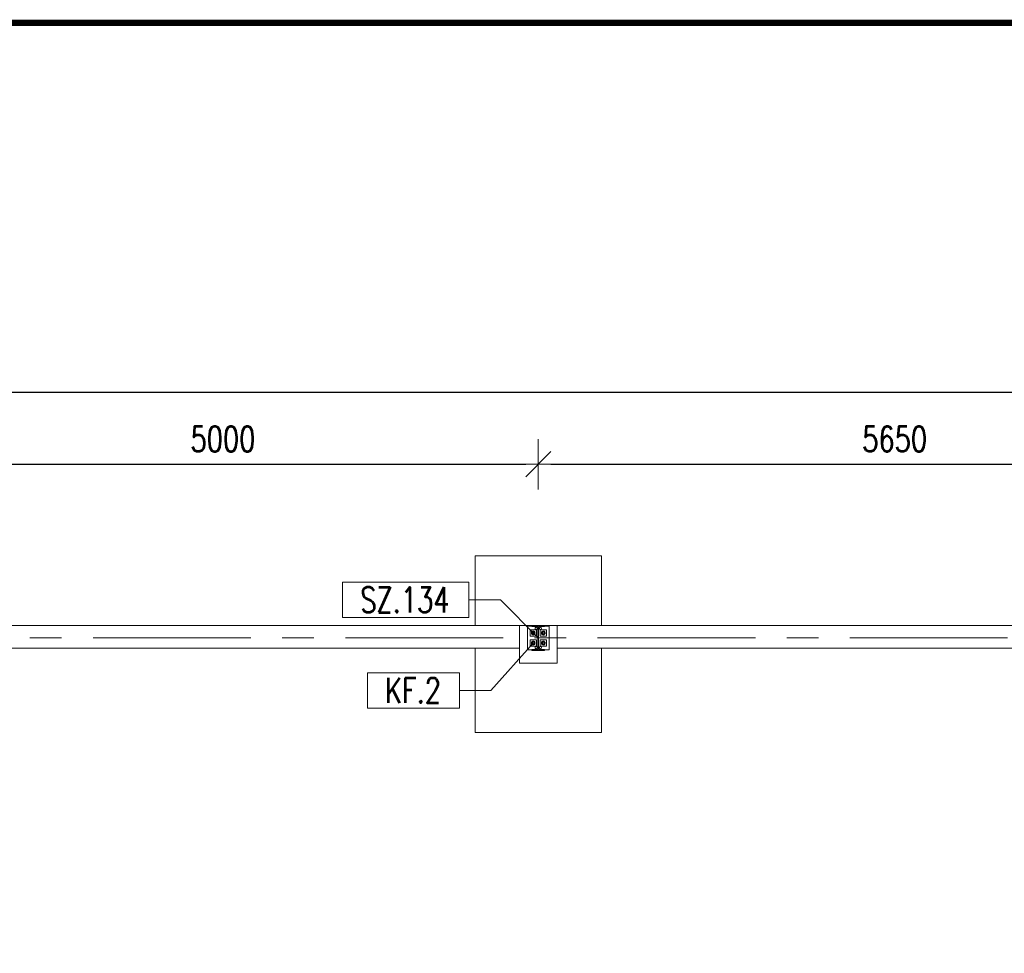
# Model space of a CAD drawing. Header units: millimetres. Extents: x 6807 to 7919, y 15387 to 15883.
# Tile 84 of 120: x 7435 to 7513, y 15723 to 15797. Entities that reach past the tile are written whole.
import ezdxf

# ---------------------------------------------------------------- set-up
doc = ezdxf.new("R2010")
doc.units = ezdxf.units.MM
doc.header["$LTSCALE"] = 10
doc.linetypes.add('MITTE', pattern=[2, 1.25, -0.25, 0.25, -0.25])
doc.layers.get('Defpoints').update_dxf_attribs({"color": 1})
for name, color, linetype, lineweight in [('_RAMKA', 7, 'Continuous', 35), ('PS_DIM', 4, 'Continuous', 13), ('PS_Object', 30, 'Continuous', 13), ('PS_Pos', 1, 'Continuous', 15), ('PS_SOLID', 7, 'Continuous', 30)]:
    doc.layers.add(name, color=color, linetype=linetype, lineweight=lineweight)
doc.styles.add('simplex', font='simplex.shx', dxfattribs={"width": 0.75})
doc.dimstyles.new('1_100_PRZ', dxfattribs={"dimtxt": 2, "dimasz": 1, "dimexe": 2, "dimexo": 5, "dimgap": 1, "dimtad": 1, "dimdec": 0, "dimlfac": 100, "dimtxsty": 'simplex', "dimblk": 'dimznak', "dimcen": 2, "dimse1": 1, "dimse2": 1, "dimclrd": 256, "dimclrt": 7, "dimadec": 1, "dimazin": 0, "dimtfac": 1, "dimtdec": 0, "dimtix": 1, "dimtmove": 2, "dimatfit": 3, "dimldrblk": 'dim-grot', "dimfxl": 1, "dimarcsym": 0})

# ---------------------------------------------------------------- blocks, each defined once
blk = doc.blocks.new('*U18')
at = {"layer": '_RAMKA', "lineweight": -3, "const_width": 0.5}
blk.add_lwpolyline([(-1070, 10), (-10, 10), (-10, 410), (-1070, 410)], close=True, dxfattribs=at)
blk = doc.blocks.new('dim-grot')
blk.add_hatch(color=256).paths.add_polyline_path([(0, 0), (-2, 0.5), (-2, -0.5)])
blk.add_lwpolyline([(0, 0), (-2, 0.5), (-2, -0.5), (0, 0)])
blk = doc.blocks.new('dimznak')
at = {"color": 0}
for points in [[(0, 2), (0, -2)], [(-2, 0), (2, 0)]]:
    blk.add_lwpolyline(points, dxfattribs=at)
at = {"color": 2}
blk.add_lwpolyline([(1, 1), (-1, -1)], dxfattribs=at)
blk = doc.blocks.new('*D446')
at = {"layer": 'Defpoints', "color": 0, "transparency": 16777216}
for p in [(6985.422, 15767.899), (7625.422, 15749.442, -0.807), (6985.422, 15748.738, -0.807)]:
    blk.add_point(p, dxfattribs=at)
at = {"layer": 'PS_DIM', "lineweight": -2, "transparency": 16777216}
blk.add_line((7624.422, 15767.899), (6986.422, 15767.899), dxfattribs=at)
at = {"layer": 'PS_DIM', "lineweight": -2, "transparency": 16777216, "rotation": 180}
blk.add_blockref('dimznak', (6985.422, 15767.899), dxfattribs=at)
at = {"layer": 'PS_DIM', "lineweight": -2, "transparency": 16777216}
blk.add_blockref('dimznak', (7625.422, 15767.899), dxfattribs=at)
at = {"layer": 'PS_DIM', "color": 7, "transparency": 16777216, "insert": (7305.422, 15769.899), "char_height": 2, "attachment_point": 5, "style": 'simplex'}
blk.add_mtext('64000', dxfattribs=at)
blk = doc.blocks.new('*X273')
at = {"color": 1}
for p, q in [((7475.522, 15754.07, -0.807), (7472.172, 15750.32, -0.807)), ((7469.672, 15751.72, -0.807), (7462.372, 15751.72, -0.807)), ((7462.372, 15751.72, -0.807), (7462.372, 15748.92, -0.807)), ((7469.672, 15748.92, -0.807), (7469.672, 15751.72, -0.807)), ((7469.672, 15750.32, -0.807), (7472.172, 15750.32, -0.807)), ((7462.372, 15748.92, -0.807), (7469.672, 15748.92, -0.807))]:
    blk.add_line(p, q, dxfattribs=at)
at = {"color": 30, "style": 'simplex', "width": 0.75}
blk.add_text('KF.2', height=2, dxfattribs=at).set_placement((7463.772, 15749.32, -0.807))
blk = doc.blocks.new('*X274')
at = {"color": 1}
for p, q in [((7470.423, 15758.891, -0.807), (7460.409, 15758.891, -0.807)), ((7460.409, 15758.891, -0.807), (7460.409, 15756.091, -0.807)), ((7470.423, 15756.091, -0.807), (7470.423, 15758.891, -0.807)), ((7470.423, 15757.491, -0.807), (7472.923, 15757.491, -0.807)), ((7475.922, 15754.47, -0.807), (7472.923, 15757.491, -0.807)), ((7460.409, 15756.091, -0.807), (7470.423, 15756.091, -0.807))]:
    blk.add_line(p, q, dxfattribs=at)
at = {"color": 30, "style": 'simplex', "width": 0.75}
blk.add_text('SZ.134', height=2, dxfattribs=at).set_placement((7461.809, 15756.491, -0.807))

msp = doc.modelspace()

# ---------------------------------------------------------------- linework, layer by layer
at = {"layer": 'PS_Object', "color": 5, "linetype": 'MITTE'}
msp.add_line((6960.628, 15748.442, -0.807), (7681.144, 15748.442, -0.807), dxfattribs=at)
at = {"layer": 'PS_SOLID', "color": 253, "linetype": 'Continuous', "lineweight": 5}
for p, q in [((7480.922, 15754.942, -0.807), (7470.922, 15754.942, -0.807)), ((7470.922, 15754.942, -0.807), (7470.922, 15749.442, -0.807)), ((7480.922, 15749.442, -0.807), (7480.922, 15754.942, -0.807)), ((7474.422, 15749.442, -0.807), (7427.422, 15749.442, -0.807)), ((7477.422, 15749.442, -0.807), (7474.422, 15749.442, -0.807)), ((7474.422, 15747.642, -0.807), (7474.422, 15749.442, -0.807)), ((7477.422, 15746.442, -0.807), (7477.422, 15749.442, -0.807)), ((7530.922, 15749.442, -0.807), (7477.422, 15749.442, -0.807)), ((7427.422, 15747.642, -0.807), (7474.422, 15747.642, -0.807)), ((7470.922, 15747.642, -0.807), (7470.922, 15740.942, -0.807)), ((7474.422, 15747.642, -0.807), (7474.422, 15746.442, -0.807)), ((7477.422, 15747.642, -0.807), (7530.922, 15747.642, -0.807)), ((7480.922, 15740.942, -0.807), (7480.922, 15747.642, -0.807)), ((7474.422, 15746.442, -0.807), (7477.422, 15746.442, -0.807)), ((7470.922, 15740.942, -0.807), (7480.922, 15740.942, -0.807))]:
    msp.add_line(p, q, dxfattribs=at)
at = {"layer": 'PS_SOLID', "linetype": 'Continuous', "lineweight": 13}
for p, q in [((7475.422, 15749.382, -0.807), (7475.072, 15749.382, -0.807)), ((7475.072, 15749.382, -0.807), (7475.072, 15747.502, -0.807)), ((7476.422, 15749.442, -0.807), (7475.422, 15749.442, -0.807)), ((7475.422, 15749.442, -0.807), (7475.422, 15749.357, -0.807)), ((7475.422, 15749.357, -0.807), (7475.894, 15749.357, -0.807)), ((7475.894, 15749.357, -0.807), (7475.894, 15747.527, -0.807)), ((7475.95, 15749.357, -0.807), (7475.95, 15747.527, -0.807)), ((7476.422, 15749.357, -0.807), (7475.95, 15749.357, -0.807)), ((7476.422, 15749.442, -0.807), (7476.422, 15749.357, -0.807)), ((7476.422, 15749.382, -0.807), (7476.772, 15749.382, -0.807)), ((7476.772, 15749.382, -0.807), (7476.772, 15747.502, -0.807)), ((7475.537, 15749.092, -0.807), (7475.272, 15749.092, -0.807)), ((7475.272, 15749.092, -0.807), (7475.272, 15748.592, -0.807)), ((7475.272, 15748.592, -0.807), (7475.772, 15748.592, -0.807)), ((7475.772, 15749.092, -0.807), (7475.537, 15749.092, -0.807)), ((7475.662, 15749.202, -0.807), (7475.683, 15749.259, -0.807)), ((7475.683, 15749.144, -0.807), (7475.662, 15749.202, -0.807)), ((7475.683, 15749.259, -0.807), (7475.736, 15749.29, -0.807)), ((7475.736, 15749.113, -0.807), (7475.683, 15749.144, -0.807)), ((7475.736, 15749.29, -0.807), (7475.797, 15749.279, -0.807)), ((7475.797, 15749.124, -0.807), (7475.736, 15749.113, -0.807)), ((7475.772, 15748.592, -0.807), (7475.772, 15749.092, -0.807)), ((7475.797, 15749.279, -0.807), (7475.836, 15749.232, -0.807)), ((7475.836, 15749.171, -0.807), (7475.797, 15749.124, -0.807)), ((7475.836, 15749.232, -0.807), (7475.836, 15749.171, -0.807)), ((7476.047, 15749.279, -0.807), (7476.007, 15749.232, -0.807)), ((7476.007, 15749.232, -0.807), (7476.007, 15749.171, -0.807)), ((7476.007, 15749.171, -0.807), (7476.047, 15749.124, -0.807)), ((7476.107, 15749.29, -0.807), (7476.047, 15749.279, -0.807)), ((7476.047, 15749.124, -0.807), (7476.107, 15749.113, -0.807)), ((7476.072, 15748.592, -0.807), (7476.072, 15749.092, -0.807)), ((7476.072, 15749.092, -0.807), (7476.306, 15749.092, -0.807)), ((7476.572, 15748.592, -0.807), (7476.072, 15748.592, -0.807)), ((7476.16, 15749.259, -0.807), (7476.107, 15749.29, -0.807)), ((7476.107, 15749.113, -0.807), (7476.16, 15749.144, -0.807)), ((7476.182, 15749.202, -0.807), (7476.16, 15749.259, -0.807)), ((7476.16, 15749.144, -0.807), (7476.182, 15749.202, -0.807)), ((7476.306, 15749.092, -0.807), (7476.572, 15749.092, -0.807)), ((7476.572, 15749.092, -0.807), (7476.572, 15748.592, -0.807)), ((7475.537, 15748.292, -0.807), (7475.272, 15748.292, -0.807)), ((7475.272, 15748.292, -0.807), (7475.272, 15747.792, -0.807)), ((7475.272, 15747.792, -0.807), (7475.772, 15747.792, -0.807)), ((7475.772, 15748.292, -0.807), (7475.537, 15748.292, -0.807)), ((7475.772, 15747.792, -0.807), (7475.772, 15748.292, -0.807)), ((7476.072, 15747.792, -0.807), (7476.072, 15748.292, -0.807)), ((7476.072, 15748.292, -0.807), (7476.306, 15748.292, -0.807)), ((7476.572, 15747.792, -0.807), (7476.072, 15747.792, -0.807)), ((7476.306, 15748.292, -0.807), (7476.572, 15748.292, -0.807)), ((7476.572, 15748.292, -0.807), (7476.572, 15747.792, -0.807)), ((7475.072, 15747.502, -0.807), (7475.422, 15747.502, -0.807)), ((7475.894, 15747.527, -0.807), (7475.422, 15747.527, -0.807)), ((7475.422, 15747.527, -0.807), (7475.422, 15747.442, -0.807)), ((7475.422, 15747.442, -0.807), (7476.422, 15747.442, -0.807)), ((7475.662, 15747.682, -0.807), (7475.683, 15747.739, -0.807)), ((7475.683, 15747.624, -0.807), (7475.662, 15747.682, -0.807)), ((7475.683, 15747.739, -0.807), (7475.736, 15747.77, -0.807)), ((7475.736, 15747.593, -0.807), (7475.683, 15747.624, -0.807)), ((7475.736, 15747.77, -0.807), (7475.797, 15747.759, -0.807)), ((7475.797, 15747.604, -0.807), (7475.736, 15747.593, -0.807)), ((7475.797, 15747.759, -0.807), (7475.836, 15747.712, -0.807)), ((7475.836, 15747.651, -0.807), (7475.797, 15747.604, -0.807)), ((7475.836, 15747.712, -0.807), (7475.836, 15747.651, -0.807)), ((7475.95, 15747.527, -0.807), (7476.422, 15747.527, -0.807)), ((7476.047, 15747.759, -0.807), (7476.007, 15747.712, -0.807)), ((7476.007, 15747.712, -0.807), (7476.007, 15747.651, -0.807)), ((7476.007, 15747.651, -0.807), (7476.047, 15747.604, -0.807)), ((7476.107, 15747.77, -0.807), (7476.047, 15747.759, -0.807)), ((7476.047, 15747.604, -0.807), (7476.107, 15747.593, -0.807)), ((7476.16, 15747.739, -0.807), (7476.107, 15747.77, -0.807)), ((7476.107, 15747.593, -0.807), (7476.16, 15747.624, -0.807)), ((7476.182, 15747.682, -0.807), (7476.16, 15747.739, -0.807)), ((7476.16, 15747.624, -0.807), (7476.182, 15747.682, -0.807)), ((7476.422, 15747.527, -0.807), (7476.422, 15747.442, -0.807)), ((7476.772, 15747.502, -0.807), (7476.422, 15747.502, -0.807))]:
    msp.add_line(p, q, dxfattribs=at)
at = {"layer": 'PS_SOLID', "color": 3, "linetype": 'Continuous', "lineweight": 13}
for p, q in [((7475.377, 15748.882, -0.807), (7475.372, 15748.842, -0.807)), ((7475.372, 15748.842, -0.807), (7475.377, 15748.801, -0.807)), ((7475.393, 15748.919, -0.807), (7475.377, 15748.882, -0.807)), ((7475.377, 15748.801, -0.807), (7475.393, 15748.764, -0.807)), ((7475.452, 15748.962, -0.807), (7475.383, 15748.842, -0.807)), ((7475.383, 15748.842, -0.807), (7475.452, 15748.722, -0.807)), ((7475.419, 15748.951, -0.807), (7475.393, 15748.919, -0.807)), ((7475.393, 15748.764, -0.807), (7475.419, 15748.732, -0.807)), ((7475.453, 15748.975, -0.807), (7475.419, 15748.951, -0.807)), ((7475.419, 15748.732, -0.807), (7475.453, 15748.708, -0.807)), ((7475.445, 15748.865, -0.807), (7475.442, 15748.85, -0.807)), ((7475.442, 15748.85, -0.807), (7475.442, 15748.833, -0.807)), ((7475.442, 15748.842, -0.807), (7475.442, 15748.845, -0.807)), ((7475.442, 15748.839, -0.807), (7475.442, 15748.842, -0.807)), ((7475.442, 15748.833, -0.807), (7475.445, 15748.818, -0.807)), ((7475.444, 15748.86, -0.807), (7475.445, 15748.863, -0.807)), ((7475.445, 15748.82, -0.807), (7475.444, 15748.823, -0.807)), ((7475.452, 15748.88, -0.807), (7475.445, 15748.865, -0.807)), ((7475.445, 15748.863, -0.807), (7475.445, 15748.864, -0.807)), ((7475.445, 15748.819, -0.807), (7475.445, 15748.82, -0.807)), ((7475.445, 15748.818, -0.807), (7475.452, 15748.803, -0.807)), ((7475.527, 15748.962, -0.807), (7475.452, 15748.962, -0.807)), ((7475.461, 15748.894, -0.807), (7475.452, 15748.88, -0.807)), ((7475.452, 15748.803, -0.807), (7475.461, 15748.789, -0.807)), ((7475.452, 15748.722, -0.807), (7475.591, 15748.722, -0.807)), ((7475.491, 15748.988, -0.807), (7475.453, 15748.975, -0.807)), ((7475.453, 15748.883, -0.807), (7475.455, 15748.886, -0.807)), ((7475.453, 15748.882, -0.807), (7475.453, 15748.883, -0.807)), ((7475.453, 15748.8, -0.807), (7475.453, 15748.801, -0.807)), ((7475.455, 15748.797, -0.807), (7475.453, 15748.8, -0.807)), ((7475.453, 15748.708, -0.807), (7475.491, 15748.695, -0.807)), ((7475.473, 15748.905, -0.807), (7475.461, 15748.894, -0.807)), ((7475.461, 15748.789, -0.807), (7475.473, 15748.778, -0.807)), ((7475.465, 15748.898, -0.807), (7475.467, 15748.9, -0.807)), ((7475.467, 15748.783, -0.807), (7475.465, 15748.786, -0.807)), ((7475.467, 15748.9, -0.807), (7475.469, 15748.902, -0.807)), ((7475.469, 15748.781, -0.807), (7475.467, 15748.783, -0.807)), ((7475.486, 15748.913, -0.807), (7475.473, 15748.905, -0.807)), ((7475.473, 15748.778, -0.807), (7475.486, 15748.77, -0.807)), ((7475.482, 15748.911, -0.807), (7475.485, 15748.913, -0.807)), ((7475.485, 15748.77, -0.807), (7475.482, 15748.772, -0.807)), ((7475.485, 15748.913, -0.807), (7475.485, 15748.913, -0.807)), ((7475.485, 15748.77, -0.807), (7475.485, 15748.77, -0.807)), ((7475.501, 15748.919, -0.807), (7475.486, 15748.913, -0.807)), ((7475.486, 15748.77, -0.807), (7475.501, 15748.764, -0.807)), ((7475.532, 15748.991, -0.807), (7475.491, 15748.988, -0.807)), ((7475.491, 15748.695, -0.807), (7475.532, 15748.692, -0.807)), ((7475.517, 15748.921, -0.807), (7475.501, 15748.919, -0.807)), ((7475.501, 15748.764, -0.807), (7475.517, 15748.762, -0.807)), ((7475.504, 15748.919, -0.807), (7475.505, 15748.92, -0.807)), ((7475.505, 15748.763, -0.807), (7475.504, 15748.764, -0.807)), ((7475.505, 15748.92, -0.807), (7475.509, 15748.92, -0.807)), ((7475.509, 15748.763, -0.807), (7475.505, 15748.763, -0.807)), ((7475.534, 15748.921, -0.807), (7475.517, 15748.921, -0.807)), ((7475.517, 15748.762, -0.807), (7475.534, 15748.762, -0.807)), ((7475.524, 15748.921, -0.807), (7475.527, 15748.921, -0.807)), ((7475.527, 15748.762, -0.807), (7475.524, 15748.762, -0.807)), ((7475.591, 15748.962, -0.807), (7475.527, 15748.962, -0.807)), ((7475.527, 15748.921, -0.807), (7475.53, 15748.921, -0.807)), ((7475.53, 15748.762, -0.807), (7475.527, 15748.762, -0.807)), ((7475.572, 15748.983, -0.807), (7475.532, 15748.991, -0.807)), ((7475.532, 15748.692, -0.807), (7475.572, 15748.7, -0.807)), ((7475.549, 15748.917, -0.807), (7475.534, 15748.921, -0.807)), ((7475.534, 15748.762, -0.807), (7475.549, 15748.766, -0.807)), ((7475.546, 15748.917, -0.807), (7475.548, 15748.917, -0.807)), ((7475.548, 15748.766, -0.807), (7475.546, 15748.766, -0.807)), ((7475.548, 15748.917, -0.807), (7475.549, 15748.917, -0.807)), ((7475.549, 15748.766, -0.807), (7475.548, 15748.766, -0.807)), ((7475.564, 15748.909, -0.807), (7475.549, 15748.917, -0.807)), ((7475.549, 15748.766, -0.807), (7475.564, 15748.774, -0.807)), ((7475.577, 15748.9, -0.807), (7475.564, 15748.909, -0.807)), ((7475.564, 15748.774, -0.807), (7475.577, 15748.784, -0.807)), ((7475.566, 15748.908, -0.807), (7475.568, 15748.907, -0.807)), ((7475.568, 15748.776, -0.807), (7475.566, 15748.775, -0.807)), ((7475.568, 15748.907, -0.807), (7475.57, 15748.904, -0.807)), ((7475.57, 15748.779, -0.807), (7475.568, 15748.776, -0.807)), ((7475.608, 15748.964, -0.807), (7475.572, 15748.983, -0.807)), ((7475.572, 15748.7, -0.807), (7475.608, 15748.719, -0.807)), ((7475.587, 15748.887, -0.807), (7475.577, 15748.9, -0.807)), ((7475.577, 15748.784, -0.807), (7475.587, 15748.796, -0.807)), ((7475.581, 15748.894, -0.807), (7475.584, 15748.892, -0.807)), ((7475.584, 15748.791, -0.807), (7475.581, 15748.789, -0.807)), ((7475.584, 15748.892, -0.807), (7475.585, 15748.89, -0.807)), ((7475.585, 15748.793, -0.807), (7475.584, 15748.791, -0.807)), ((7475.595, 15748.873, -0.807), (7475.587, 15748.887, -0.807)), ((7475.587, 15748.796, -0.807), (7475.595, 15748.81, -0.807)), ((7475.66, 15748.842, -0.807), (7475.591, 15748.962, -0.807)), ((7475.591, 15748.722, -0.807), (7475.66, 15748.842, -0.807)), ((7475.594, 15748.874, -0.807), (7475.595, 15748.873, -0.807)), ((7475.595, 15748.81, -0.807), (7475.594, 15748.809, -0.807)), ((7475.6, 15748.858, -0.807), (7475.595, 15748.873, -0.807)), ((7475.595, 15748.873, -0.807), (7475.595, 15748.873, -0.807)), ((7475.595, 15748.81, -0.807), (7475.6, 15748.825, -0.807)), ((7475.595, 15748.81, -0.807), (7475.595, 15748.81, -0.807)), ((7475.602, 15748.842, -0.807), (7475.6, 15748.858, -0.807)), ((7475.6, 15748.854, -0.807), (7475.601, 15748.852, -0.807)), ((7475.6, 15748.825, -0.807), (7475.602, 15748.842, -0.807)), ((7475.601, 15748.831, -0.807), (7475.6, 15748.829, -0.807)), ((7475.601, 15748.852, -0.807), (7475.601, 15748.849, -0.807)), ((7475.601, 15748.834, -0.807), (7475.601, 15748.831, -0.807)), ((7475.638, 15748.936, -0.807), (7475.608, 15748.964, -0.807)), ((7475.608, 15748.719, -0.807), (7475.638, 15748.747, -0.807)), ((7475.659, 15748.901, -0.807), (7475.638, 15748.936, -0.807)), ((7475.638, 15748.747, -0.807), (7475.659, 15748.782, -0.807)), ((7475.67, 15748.862, -0.807), (7475.659, 15748.901, -0.807)), ((7475.659, 15748.782, -0.807), (7475.67, 15748.821, -0.807)), ((7475.67, 15748.842, -0.807), (7475.67, 15748.862, -0.807)), ((7475.67, 15748.821, -0.807), (7475.67, 15748.842, -0.807)), ((7476.173, 15748.862, -0.807), (7476.184, 15748.901, -0.807)), ((7476.173, 15748.842, -0.807), (7476.173, 15748.862, -0.807)), ((7476.173, 15748.821, -0.807), (7476.173, 15748.842, -0.807)), ((7476.184, 15748.782, -0.807), (7476.173, 15748.821, -0.807)), ((7476.183, 15748.842, -0.807), (7476.252, 15748.962, -0.807)), ((7476.252, 15748.722, -0.807), (7476.183, 15748.842, -0.807)), ((7476.184, 15748.901, -0.807), (7476.205, 15748.936, -0.807)), ((7476.205, 15748.747, -0.807), (7476.184, 15748.782, -0.807)), ((7476.205, 15748.936, -0.807), (7476.235, 15748.964, -0.807)), ((7476.235, 15748.719, -0.807), (7476.205, 15748.747, -0.807)), ((7476.235, 15748.964, -0.807), (7476.271, 15748.983, -0.807)), ((7476.271, 15748.7, -0.807), (7476.235, 15748.719, -0.807)), ((7476.242, 15748.842, -0.807), (7476.243, 15748.858, -0.807)), ((7476.243, 15748.854, -0.807), (7476.242, 15748.852, -0.807)), ((7476.242, 15748.852, -0.807), (7476.242, 15748.849, -0.807)), ((7476.243, 15748.825, -0.807), (7476.242, 15748.842, -0.807)), ((7476.242, 15748.834, -0.807), (7476.242, 15748.831, -0.807)), ((7476.242, 15748.831, -0.807), (7476.243, 15748.829, -0.807)), ((7476.243, 15748.858, -0.807), (7476.248, 15748.873, -0.807)), ((7476.248, 15748.81, -0.807), (7476.243, 15748.825, -0.807)), ((7476.248, 15748.873, -0.807), (7476.256, 15748.887, -0.807)), ((7476.249, 15748.874, -0.807), (7476.248, 15748.873, -0.807)), ((7476.248, 15748.873, -0.807), (7476.248, 15748.873, -0.807)), ((7476.248, 15748.81, -0.807), (7476.249, 15748.809, -0.807)), ((7476.248, 15748.81, -0.807), (7476.248, 15748.81, -0.807)), ((7476.256, 15748.796, -0.807), (7476.248, 15748.81, -0.807)), ((7476.252, 15748.962, -0.807), (7476.316, 15748.962, -0.807)), ((7476.391, 15748.722, -0.807), (7476.252, 15748.722, -0.807)), ((7476.256, 15748.887, -0.807), (7476.266, 15748.9, -0.807)), ((7476.266, 15748.784, -0.807), (7476.256, 15748.796, -0.807)), ((7476.259, 15748.892, -0.807), (7476.258, 15748.89, -0.807)), ((7476.258, 15748.793, -0.807), (7476.259, 15748.791, -0.807)), ((7476.262, 15748.894, -0.807), (7476.259, 15748.892, -0.807)), ((7476.259, 15748.791, -0.807), (7476.262, 15748.789, -0.807)), ((7476.266, 15748.9, -0.807), (7476.279, 15748.909, -0.807)), ((7476.279, 15748.774, -0.807), (7476.266, 15748.784, -0.807)), ((7476.271, 15748.983, -0.807), (7476.311, 15748.991, -0.807)), ((7476.311, 15748.692, -0.807), (7476.271, 15748.7, -0.807)), ((7476.275, 15748.907, -0.807), (7476.273, 15748.904, -0.807)), ((7476.273, 15748.779, -0.807), (7476.275, 15748.776, -0.807)), ((7476.277, 15748.908, -0.807), (7476.275, 15748.907, -0.807)), ((7476.275, 15748.776, -0.807), (7476.277, 15748.775, -0.807)), ((7476.279, 15748.909, -0.807), (7476.294, 15748.917, -0.807)), ((7476.294, 15748.766, -0.807), (7476.279, 15748.774, -0.807)), ((7476.294, 15748.917, -0.807), (7476.309, 15748.921, -0.807)), ((7476.295, 15748.917, -0.807), (7476.294, 15748.917, -0.807)), ((7476.294, 15748.766, -0.807), (7476.295, 15748.766, -0.807)), ((7476.309, 15748.762, -0.807), (7476.294, 15748.766, -0.807)), ((7476.297, 15748.917, -0.807), (7476.295, 15748.917, -0.807)), ((7476.295, 15748.766, -0.807), (7476.297, 15748.766, -0.807)), ((7476.309, 15748.921, -0.807), (7476.326, 15748.921, -0.807)), ((7476.326, 15748.762, -0.807), (7476.309, 15748.762, -0.807)), ((7476.311, 15748.991, -0.807), (7476.352, 15748.988, -0.807)), ((7476.352, 15748.695, -0.807), (7476.311, 15748.692, -0.807)), ((7476.316, 15748.921, -0.807), (7476.314, 15748.921, -0.807)), ((7476.314, 15748.762, -0.807), (7476.316, 15748.762, -0.807)), ((7476.316, 15748.962, -0.807), (7476.391, 15748.962, -0.807)), ((7476.319, 15748.921, -0.807), (7476.316, 15748.921, -0.807)), ((7476.316, 15748.762, -0.807), (7476.319, 15748.762, -0.807)), ((7476.326, 15748.921, -0.807), (7476.342, 15748.919, -0.807)), ((7476.342, 15748.764, -0.807), (7476.326, 15748.762, -0.807)), ((7476.338, 15748.92, -0.807), (7476.334, 15748.92, -0.807)), ((7476.334, 15748.763, -0.807), (7476.338, 15748.763, -0.807)), ((7476.339, 15748.919, -0.807), (7476.338, 15748.92, -0.807)), ((7476.338, 15748.763, -0.807), (7476.339, 15748.764, -0.807)), ((7476.342, 15748.919, -0.807), (7476.357, 15748.913, -0.807)), ((7476.357, 15748.77, -0.807), (7476.342, 15748.764, -0.807)), ((7476.352, 15748.988, -0.807), (7476.391, 15748.975, -0.807)), ((7476.391, 15748.708, -0.807), (7476.352, 15748.695, -0.807)), ((7476.357, 15748.913, -0.807), (7476.371, 15748.905, -0.807)), ((7476.371, 15748.778, -0.807), (7476.357, 15748.77, -0.807)), ((7476.358, 15748.913, -0.807), (7476.358, 15748.913, -0.807)), ((7476.361, 15748.911, -0.807), (7476.358, 15748.913, -0.807)), ((7476.358, 15748.77, -0.807), (7476.361, 15748.772, -0.807)), ((7476.358, 15748.77, -0.807), (7476.358, 15748.77, -0.807)), ((7476.371, 15748.905, -0.807), (7476.382, 15748.894, -0.807)), ((7476.382, 15748.789, -0.807), (7476.371, 15748.778, -0.807)), ((7476.376, 15748.9, -0.807), (7476.374, 15748.902, -0.807)), ((7476.374, 15748.781, -0.807), (7476.376, 15748.783, -0.807)), ((7476.378, 15748.898, -0.807), (7476.376, 15748.9, -0.807)), ((7476.376, 15748.783, -0.807), (7476.378, 15748.786, -0.807)), ((7476.382, 15748.894, -0.807), (7476.391, 15748.88, -0.807)), ((7476.391, 15748.803, -0.807), (7476.382, 15748.789, -0.807)), ((7476.39, 15748.883, -0.807), (7476.388, 15748.886, -0.807)), ((7476.388, 15748.797, -0.807), (7476.39, 15748.8, -0.807)), ((7476.39, 15748.882, -0.807), (7476.39, 15748.883, -0.807)), ((7476.39, 15748.8, -0.807), (7476.39, 15748.801, -0.807)), ((7476.391, 15748.975, -0.807), (7476.424, 15748.951, -0.807)), ((7476.391, 15748.962, -0.807), (7476.46, 15748.842, -0.807)), ((7476.391, 15748.88, -0.807), (7476.398, 15748.865, -0.807)), ((7476.46, 15748.842, -0.807), (7476.391, 15748.722, -0.807)), ((7476.398, 15748.818, -0.807), (7476.391, 15748.803, -0.807)), ((7476.424, 15748.732, -0.807), (7476.391, 15748.708, -0.807)), ((7476.398, 15748.865, -0.807), (7476.401, 15748.85, -0.807)), ((7476.399, 15748.863, -0.807), (7476.398, 15748.864, -0.807)), ((7476.401, 15748.833, -0.807), (7476.398, 15748.818, -0.807)), ((7476.398, 15748.819, -0.807), (7476.399, 15748.82, -0.807)), ((7476.399, 15748.86, -0.807), (7476.399, 15748.863, -0.807)), ((7476.399, 15748.82, -0.807), (7476.399, 15748.823, -0.807)), ((7476.401, 15748.85, -0.807), (7476.401, 15748.833, -0.807)), ((7476.402, 15748.842, -0.807), (7476.401, 15748.845, -0.807)), ((7476.401, 15748.839, -0.807), (7476.402, 15748.842, -0.807)), ((7476.424, 15748.951, -0.807), (7476.45, 15748.919, -0.807)), ((7476.45, 15748.764, -0.807), (7476.424, 15748.732, -0.807)), ((7476.45, 15748.919, -0.807), (7476.466, 15748.882, -0.807)), ((7476.466, 15748.801, -0.807), (7476.45, 15748.764, -0.807)), ((7476.466, 15748.882, -0.807), (7476.472, 15748.842, -0.807)), ((7476.472, 15748.842, -0.807), (7476.466, 15748.801, -0.807)), ((7475.377, 15748.082, -0.807), (7475.372, 15748.042, -0.807)), ((7475.372, 15748.042, -0.807), (7475.377, 15748.001, -0.807)), ((7475.393, 15748.119, -0.807), (7475.377, 15748.082, -0.807)), ((7475.377, 15748.001, -0.807), (7475.393, 15747.964, -0.807)), ((7475.452, 15748.162, -0.807), (7475.383, 15748.042, -0.807)), ((7475.383, 15748.042, -0.807), (7475.452, 15747.922, -0.807)), ((7475.419, 15748.151, -0.807), (7475.393, 15748.119, -0.807)), ((7475.393, 15747.964, -0.807), (7475.419, 15747.932, -0.807)), ((7475.453, 15748.175, -0.807), (7475.419, 15748.151, -0.807)), ((7475.419, 15747.932, -0.807), (7475.453, 15747.908, -0.807)), ((7475.445, 15748.065, -0.807), (7475.442, 15748.05, -0.807)), ((7475.442, 15748.05, -0.807), (7475.442, 15748.033, -0.807)), ((7475.442, 15748.042, -0.807), (7475.442, 15748.045, -0.807)), ((7475.442, 15748.039, -0.807), (7475.442, 15748.042, -0.807)), ((7475.442, 15748.033, -0.807), (7475.445, 15748.018, -0.807)), ((7475.444, 15748.06, -0.807), (7475.445, 15748.063, -0.807)), ((7475.445, 15748.02, -0.807), (7475.444, 15748.023, -0.807)), ((7475.452, 15748.08, -0.807), (7475.445, 15748.065, -0.807)), ((7475.445, 15748.063, -0.807), (7475.445, 15748.064, -0.807)), ((7475.445, 15748.019, -0.807), (7475.445, 15748.02, -0.807)), ((7475.445, 15748.018, -0.807), (7475.452, 15748.003, -0.807)), ((7475.527, 15748.162, -0.807), (7475.452, 15748.162, -0.807)), ((7475.461, 15748.094, -0.807), (7475.452, 15748.08, -0.807)), ((7475.452, 15748.003, -0.807), (7475.461, 15747.989, -0.807)), ((7475.452, 15747.922, -0.807), (7475.591, 15747.922, -0.807)), ((7475.491, 15748.188, -0.807), (7475.453, 15748.175, -0.807)), ((7475.453, 15748.083, -0.807), (7475.455, 15748.086, -0.807)), ((7475.453, 15748.082, -0.807), (7475.453, 15748.083, -0.807)), ((7475.453, 15748, -0.807), (7475.453, 15748.001, -0.807)), ((7475.455, 15747.997, -0.807), (7475.453, 15748, -0.807)), ((7475.453, 15747.908, -0.807), (7475.491, 15747.895, -0.807)), ((7475.473, 15748.105, -0.807), (7475.461, 15748.094, -0.807)), ((7475.461, 15747.989, -0.807), (7475.473, 15747.978, -0.807)), ((7475.465, 15748.098, -0.807), (7475.467, 15748.1, -0.807)), ((7475.467, 15747.983, -0.807), (7475.465, 15747.986, -0.807)), ((7475.467, 15748.1, -0.807), (7475.469, 15748.102, -0.807)), ((7475.469, 15747.981, -0.807), (7475.467, 15747.983, -0.807)), ((7475.486, 15748.113, -0.807), (7475.473, 15748.105, -0.807)), ((7475.473, 15747.978, -0.807), (7475.486, 15747.97, -0.807)), ((7475.482, 15748.111, -0.807), (7475.485, 15748.113, -0.807)), ((7475.485, 15747.97, -0.807), (7475.482, 15747.972, -0.807)), ((7475.485, 15748.113, -0.807), (7475.485, 15748.113, -0.807)), ((7475.485, 15747.97, -0.807), (7475.485, 15747.97, -0.807)), ((7475.501, 15748.119, -0.807), (7475.486, 15748.113, -0.807)), ((7475.486, 15747.97, -0.807), (7475.501, 15747.964, -0.807)), ((7475.532, 15748.191, -0.807), (7475.491, 15748.188, -0.807)), ((7475.491, 15747.895, -0.807), (7475.532, 15747.892, -0.807)), ((7475.517, 15748.121, -0.807), (7475.501, 15748.119, -0.807)), ((7475.501, 15747.964, -0.807), (7475.517, 15747.962, -0.807)), ((7475.504, 15748.119, -0.807), (7475.505, 15748.12, -0.807)), ((7475.505, 15747.963, -0.807), (7475.504, 15747.964, -0.807)), ((7475.505, 15748.12, -0.807), (7475.509, 15748.12, -0.807)), ((7475.509, 15747.963, -0.807), (7475.505, 15747.963, -0.807)), ((7475.534, 15748.121, -0.807), (7475.517, 15748.121, -0.807)), ((7475.517, 15747.962, -0.807), (7475.534, 15747.962, -0.807)), ((7475.524, 15748.121, -0.807), (7475.527, 15748.121, -0.807)), ((7475.527, 15747.962, -0.807), (7475.524, 15747.962, -0.807)), ((7475.591, 15748.162, -0.807), (7475.527, 15748.162, -0.807)), ((7475.527, 15748.121, -0.807), (7475.53, 15748.121, -0.807)), ((7475.53, 15747.962, -0.807), (7475.527, 15747.962, -0.807)), ((7475.572, 15748.183, -0.807), (7475.532, 15748.191, -0.807)), ((7475.532, 15747.892, -0.807), (7475.572, 15747.9, -0.807)), ((7475.549, 15748.117, -0.807), (7475.534, 15748.121, -0.807)), ((7475.534, 15747.962, -0.807), (7475.549, 15747.966, -0.807)), ((7475.546, 15748.117, -0.807), (7475.548, 15748.117, -0.807)), ((7475.548, 15747.966, -0.807), (7475.546, 15747.966, -0.807)), ((7475.548, 15748.117, -0.807), (7475.549, 15748.117, -0.807)), ((7475.549, 15747.966, -0.807), (7475.548, 15747.966, -0.807)), ((7475.564, 15748.109, -0.807), (7475.549, 15748.117, -0.807)), ((7475.549, 15747.966, -0.807), (7475.564, 15747.974, -0.807)), ((7475.577, 15748.1, -0.807), (7475.564, 15748.109, -0.807)), ((7475.564, 15747.974, -0.807), (7475.577, 15747.984, -0.807)), ((7475.566, 15748.108, -0.807), (7475.568, 15748.107, -0.807)), ((7475.568, 15747.976, -0.807), (7475.566, 15747.975, -0.807)), ((7475.568, 15748.107, -0.807), (7475.57, 15748.104, -0.807)), ((7475.57, 15747.979, -0.807), (7475.568, 15747.976, -0.807)), ((7475.608, 15748.164, -0.807), (7475.572, 15748.183, -0.807)), ((7475.572, 15747.9, -0.807), (7475.608, 15747.919, -0.807)), ((7475.587, 15748.087, -0.807), (7475.577, 15748.1, -0.807)), ((7475.577, 15747.984, -0.807), (7475.587, 15747.996, -0.807)), ((7475.581, 15748.094, -0.807), (7475.584, 15748.092, -0.807)), ((7475.584, 15747.991, -0.807), (7475.581, 15747.989, -0.807)), ((7475.584, 15748.092, -0.807), (7475.585, 15748.09, -0.807)), ((7475.585, 15747.993, -0.807), (7475.584, 15747.991, -0.807)), ((7475.595, 15748.073, -0.807), (7475.587, 15748.087, -0.807)), ((7475.587, 15747.996, -0.807), (7475.595, 15748.01, -0.807)), ((7475.66, 15748.042, -0.807), (7475.591, 15748.162, -0.807)), ((7475.591, 15747.922, -0.807), (7475.66, 15748.042, -0.807)), ((7475.594, 15748.074, -0.807), (7475.595, 15748.073, -0.807)), ((7475.595, 15748.01, -0.807), (7475.594, 15748.009, -0.807)), ((7475.6, 15748.058, -0.807), (7475.595, 15748.073, -0.807)), ((7475.595, 15748.073, -0.807), (7475.595, 15748.073, -0.807)), ((7475.595, 15748.01, -0.807), (7475.6, 15748.025, -0.807)), ((7475.595, 15748.01, -0.807), (7475.595, 15748.01, -0.807)), ((7475.602, 15748.042, -0.807), (7475.6, 15748.058, -0.807)), ((7475.6, 15748.054, -0.807), (7475.601, 15748.052, -0.807)), ((7475.6, 15748.025, -0.807), (7475.602, 15748.042, -0.807)), ((7475.601, 15748.031, -0.807), (7475.6, 15748.029, -0.807)), ((7475.601, 15748.052, -0.807), (7475.601, 15748.049, -0.807)), ((7475.601, 15748.034, -0.807), (7475.601, 15748.031, -0.807)), ((7475.638, 15748.136, -0.807), (7475.608, 15748.164, -0.807)), ((7475.608, 15747.919, -0.807), (7475.638, 15747.947, -0.807)), ((7475.659, 15748.101, -0.807), (7475.638, 15748.136, -0.807)), ((7475.638, 15747.947, -0.807), (7475.659, 15747.982, -0.807)), ((7475.67, 15748.062, -0.807), (7475.659, 15748.101, -0.807)), ((7475.659, 15747.982, -0.807), (7475.67, 15748.021, -0.807)), ((7475.67, 15748.042, -0.807), (7475.67, 15748.062, -0.807)), ((7475.67, 15748.021, -0.807), (7475.67, 15748.042, -0.807)), ((7476.173, 15748.062, -0.807), (7476.184, 15748.101, -0.807)), ((7476.173, 15748.042, -0.807), (7476.173, 15748.062, -0.807)), ((7476.173, 15748.021, -0.807), (7476.173, 15748.042, -0.807)), ((7476.184, 15747.982, -0.807), (7476.173, 15748.021, -0.807)), ((7476.183, 15748.042, -0.807), (7476.252, 15748.162, -0.807)), ((7476.252, 15747.922, -0.807), (7476.183, 15748.042, -0.807)), ((7476.184, 15748.101, -0.807), (7476.205, 15748.136, -0.807)), ((7476.205, 15747.947, -0.807), (7476.184, 15747.982, -0.807)), ((7476.205, 15748.136, -0.807), (7476.235, 15748.164, -0.807)), ((7476.235, 15747.919, -0.807), (7476.205, 15747.947, -0.807)), ((7476.235, 15748.164, -0.807), (7476.271, 15748.183, -0.807)), ((7476.271, 15747.9, -0.807), (7476.235, 15747.919, -0.807)), ((7476.242, 15748.042, -0.807), (7476.243, 15748.058, -0.807)), ((7476.243, 15748.054, -0.807), (7476.242, 15748.052, -0.807)), ((7476.242, 15748.052, -0.807), (7476.242, 15748.049, -0.807)), ((7476.243, 15748.025, -0.807), (7476.242, 15748.042, -0.807)), ((7476.242, 15748.034, -0.807), (7476.242, 15748.031, -0.807)), ((7476.242, 15748.031, -0.807), (7476.243, 15748.029, -0.807)), ((7476.243, 15748.058, -0.807), (7476.248, 15748.073, -0.807)), ((7476.248, 15748.01, -0.807), (7476.243, 15748.025, -0.807)), ((7476.248, 15748.073, -0.807), (7476.256, 15748.087, -0.807)), ((7476.249, 15748.074, -0.807), (7476.248, 15748.073, -0.807)), ((7476.248, 15748.073, -0.807), (7476.248, 15748.073, -0.807)), ((7476.248, 15748.01, -0.807), (7476.249, 15748.009, -0.807)), ((7476.248, 15748.01, -0.807), (7476.248, 15748.01, -0.807)), ((7476.256, 15747.996, -0.807), (7476.248, 15748.01, -0.807)), ((7476.252, 15748.162, -0.807), (7476.316, 15748.162, -0.807)), ((7476.391, 15747.922, -0.807), (7476.252, 15747.922, -0.807)), ((7476.256, 15748.087, -0.807), (7476.266, 15748.1, -0.807)), ((7476.266, 15747.984, -0.807), (7476.256, 15747.996, -0.807)), ((7476.259, 15748.092, -0.807), (7476.258, 15748.09, -0.807)), ((7476.258, 15747.993, -0.807), (7476.259, 15747.991, -0.807)), ((7476.262, 15748.094, -0.807), (7476.259, 15748.092, -0.807)), ((7476.259, 15747.991, -0.807), (7476.262, 15747.989, -0.807)), ((7476.266, 15748.1, -0.807), (7476.279, 15748.109, -0.807)), ((7476.279, 15747.974, -0.807), (7476.266, 15747.984, -0.807)), ((7476.271, 15748.183, -0.807), (7476.311, 15748.191, -0.807)), ((7476.311, 15747.892, -0.807), (7476.271, 15747.9, -0.807)), ((7476.275, 15748.107, -0.807), (7476.273, 15748.104, -0.807)), ((7476.273, 15747.979, -0.807), (7476.275, 15747.976, -0.807)), ((7476.277, 15748.108, -0.807), (7476.275, 15748.107, -0.807)), ((7476.275, 15747.976, -0.807), (7476.277, 15747.975, -0.807)), ((7476.279, 15748.109, -0.807), (7476.294, 15748.117, -0.807)), ((7476.294, 15747.966, -0.807), (7476.279, 15747.974, -0.807)), ((7476.294, 15748.117, -0.807), (7476.309, 15748.121, -0.807)), ((7476.295, 15748.117, -0.807), (7476.294, 15748.117, -0.807)), ((7476.294, 15747.966, -0.807), (7476.295, 15747.966, -0.807)), ((7476.309, 15747.962, -0.807), (7476.294, 15747.966, -0.807)), ((7476.297, 15748.117, -0.807), (7476.295, 15748.117, -0.807)), ((7476.295, 15747.966, -0.807), (7476.297, 15747.966, -0.807)), ((7476.309, 15748.121, -0.807), (7476.326, 15748.121, -0.807)), ((7476.326, 15747.962, -0.807), (7476.309, 15747.962, -0.807)), ((7476.311, 15748.191, -0.807), (7476.352, 15748.188, -0.807)), ((7476.352, 15747.895, -0.807), (7476.311, 15747.892, -0.807)), ((7476.316, 15748.121, -0.807), (7476.314, 15748.121, -0.807)), ((7476.314, 15747.962, -0.807), (7476.316, 15747.962, -0.807)), ((7476.316, 15748.162, -0.807), (7476.391, 15748.162, -0.807)), ((7476.319, 15748.121, -0.807), (7476.316, 15748.121, -0.807)), ((7476.316, 15747.962, -0.807), (7476.319, 15747.962, -0.807)), ((7476.326, 15748.121, -0.807), (7476.342, 15748.119, -0.807)), ((7476.342, 15747.964, -0.807), (7476.326, 15747.962, -0.807)), ((7476.338, 15748.12, -0.807), (7476.334, 15748.12, -0.807)), ((7476.334, 15747.963, -0.807), (7476.338, 15747.963, -0.807)), ((7476.339, 15748.119, -0.807), (7476.338, 15748.12, -0.807)), ((7476.338, 15747.963, -0.807), (7476.339, 15747.964, -0.807)), ((7476.342, 15748.119, -0.807), (7476.357, 15748.113, -0.807)), ((7476.357, 15747.97, -0.807), (7476.342, 15747.964, -0.807)), ((7476.352, 15748.188, -0.807), (7476.391, 15748.175, -0.807)), ((7476.391, 15747.908, -0.807), (7476.352, 15747.895, -0.807)), ((7476.357, 15748.113, -0.807), (7476.371, 15748.105, -0.807)), ((7476.371, 15747.978, -0.807), (7476.357, 15747.97, -0.807)), ((7476.358, 15748.113, -0.807), (7476.358, 15748.113, -0.807)), ((7476.361, 15748.111, -0.807), (7476.358, 15748.113, -0.807)), ((7476.358, 15747.97, -0.807), (7476.361, 15747.972, -0.807)), ((7476.358, 15747.97, -0.807), (7476.358, 15747.97, -0.807)), ((7476.371, 15748.105, -0.807), (7476.382, 15748.094, -0.807)), ((7476.382, 15747.989, -0.807), (7476.371, 15747.978, -0.807)), ((7476.376, 15748.1, -0.807), (7476.374, 15748.102, -0.807)), ((7476.374, 15747.981, -0.807), (7476.376, 15747.983, -0.807)), ((7476.378, 15748.098, -0.807), (7476.376, 15748.1, -0.807)), ((7476.376, 15747.983, -0.807), (7476.378, 15747.986, -0.807)), ((7476.382, 15748.094, -0.807), (7476.391, 15748.08, -0.807)), ((7476.391, 15748.003, -0.807), (7476.382, 15747.989, -0.807)), ((7476.39, 15748.083, -0.807), (7476.388, 15748.086, -0.807)), ((7476.388, 15747.997, -0.807), (7476.39, 15748, -0.807)), ((7476.39, 15748.082, -0.807), (7476.39, 15748.083, -0.807)), ((7476.39, 15748, -0.807), (7476.39, 15748.001, -0.807)), ((7476.391, 15748.175, -0.807), (7476.424, 15748.151, -0.807)), ((7476.391, 15748.162, -0.807), (7476.46, 15748.042, -0.807)), ((7476.391, 15748.08, -0.807), (7476.398, 15748.065, -0.807)), ((7476.46, 15748.042, -0.807), (7476.391, 15747.922, -0.807)), ((7476.398, 15748.018, -0.807), (7476.391, 15748.003, -0.807)), ((7476.424, 15747.932, -0.807), (7476.391, 15747.908, -0.807)), ((7476.398, 15748.065, -0.807), (7476.401, 15748.05, -0.807)), ((7476.399, 15748.063, -0.807), (7476.398, 15748.064, -0.807)), ((7476.401, 15748.033, -0.807), (7476.398, 15748.018, -0.807)), ((7476.398, 15748.019, -0.807), (7476.399, 15748.02, -0.807)), ((7476.399, 15748.06, -0.807), (7476.399, 15748.063, -0.807)), ((7476.399, 15748.02, -0.807), (7476.399, 15748.023, -0.807)), ((7476.401, 15748.05, -0.807), (7476.401, 15748.033, -0.807)), ((7476.402, 15748.042, -0.807), (7476.401, 15748.045, -0.807)), ((7476.401, 15748.039, -0.807), (7476.402, 15748.042, -0.807)), ((7476.424, 15748.151, -0.807), (7476.45, 15748.119, -0.807)), ((7476.45, 15747.964, -0.807), (7476.424, 15747.932, -0.807)), ((7476.45, 15748.119, -0.807), (7476.466, 15748.082, -0.807)), ((7476.466, 15748.001, -0.807), (7476.45, 15747.964, -0.807)), ((7476.466, 15748.082, -0.807), (7476.472, 15748.042, -0.807)), ((7476.472, 15748.042, -0.807), (7476.466, 15748.001, -0.807))]:
    msp.add_line(p, q, dxfattribs=at)
at = {"layer": 'PS_SOLID', "linetype": 'Continuous', "lineweight": 13}
for centre in [(7475.752, 15749.202, -0.807), (7476.092, 15749.202, -0.807), (7475.752, 15747.682, -0.807), (7476.092, 15747.682, -0.807)]:
    msp.add_circle(centre, 0.09, dxfattribs=at)

# ---------------------------------------------------------------- block references
at = {"layer": 'PS_DIM'}
msp.add_blockref('*U18', (7913.346, 15387.186), dxfattribs=at)
at = {"layer": 'PS_Pos'}
for name in ['*X274', '*X273']:
    msp.add_blockref(name, (0, -6.028), dxfattribs=at)

# ---------------------------------------------------------------- dimensions: what is measured, and where the dimension line sits
at = {"layer": 'PS_DIM'}
dim = msp.add_linear_dim(base=(6985.422, 15767.899), p1=(7625.422, 15749.442, -0.807), p2=(6985.422, 15748.738, -0.807), dimstyle='1_100_PRZ', dxfattribs=at)
dim.commit()
dim.dimension.update_dxf_attribs({"geometry": '*D446', "text_midpoint": (7305.422, 15769.899)})
for base, p1, p2 in [((7475.922, 15762.21), (7425.922, 15747.288, -0.807), (7475.922, 15749.442, -0.807)), ((7532.422, 15762.21), (7475.922, 15749.442, -0.807), (7532.422, 15749.442, -0.807))]:
    msp.add_linear_dim(base=base, p1=p1, p2=p2, dimstyle='1_100_PRZ', dxfattribs=at).render()

doc.saveas('drawing.dxf')
